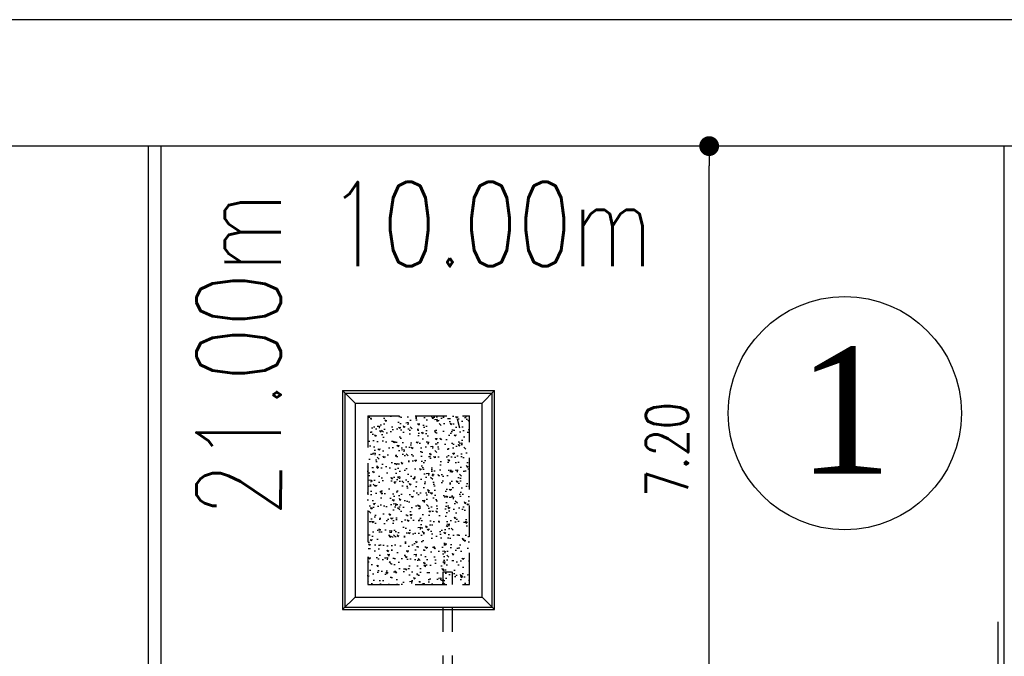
# Model space of a CAD drawing. Header units: millimetres. Extents: x 301 to 1479, y 491 to 1341.
# Tile 19 of 256: x 388 to 400, y 565 to 572. Entities that reach past the tile are written whole.
import ezdxf
from ezdxf.enums import TextEntityAlignment as Align

# ---------------------------------------------------------------- set-up
doc = ezdxf.new("R2010")
doc.units = ezdxf.units.MM
doc.header["$LTSCALE"] = 1.5
doc.header["$MEASUREMENT"] = 0
doc.linetypes.add('HIDDEN', pattern=[0.375, 0.25, -0.125])
doc.linetypes.add('PHANTOM2', pattern=[1.25, 0.625, -0.125, 0.125, -0.125, 0.125, -0.125])
for name, color, linetype in [('AP&SA', 254, 'HIDDEN'), ('Blk', 7, 'Continuous'), ('boundary', 3, 'Continuous'), ('Boundary Wall', 64, 'Continuous'), ('DIM', 6, 'Continuous'), ('Hatch Aggregate', 252, 'Continuous'), ('Kerb', 251, 'Continuous'), ('PVC Pipe 110', 69, 'Continuous'), ('ROAD', 8, 'Continuous'), ('TEXT', 7, 'Continuous'), ('TXTAREA', 10, 'Continuous')]:
    doc.layers.add(name, color=color, linetype=linetype)
doc.styles.add('RS1', font='romans.shx', dxfattribs={"width": 0.75, "height": 0.5})
doc.styles.add('RS2', font='romans.shx', dxfattribs={"width": 0.75, "height": 1})
doc.styles.add('times', font='times.ttf')
doc.dimstyles.new('Souillac5', dxfattribs={"dimscale": 0.5, "dimtxt": 0.5, "dimasz": 0.47, "dimexe": 0, "dimexo": 1, "dimgap": 0.5, "dimtad": 1, "dimzin": 0, "dimdsep": 46, "dimtxsty": 'RS1', "dimblk": 'DOT', "dimcen": 3, "dimse1": 1, "dimse2": 1, "dimclrd": 6, "dimclre": 6, "dimclrt": 7, "dimaunit": 1, "dimadec": 0, "dimazin": 0, "dimtfac": 1, "dimtofl": 0, "dimtmove": 1, "dimatfit": 3, "dimfxl": 1, "dimtolj": 1, "dimtzin": 0, "dimlwe": -1, "dimarcsym": 0})

# ---------------------------------------------------------------- blocks, each defined once
blk = doc.blocks.new('SSSU-D2')
at = {"layer": 'Hatch Aggregate'}
h = blk.add_hatch(dxfattribs=at)
h.set_pattern_fill('AR-CONC', color=256, scale=0.03, angle=90)
h.set_pattern_definition([(140, (33568.45174, -774197.05092), (0.018825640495, 0.21517805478), [0.0225, -0.2475]), (85, (33568.45174, -774197.05092), (-0.22565764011, -0.041625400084), [0.018, -0.198]), (190.45144446, (33568.45331, -774197.033), (-0.20683199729, 0.17355265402), [0.0191220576, -0.2103426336]), (136.1842, (33568.39174, -774197.05092), (0.04965578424, 0.3201723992), [0.03375, -0.37125]), (186.63563549, (33568.39588, -774197.02424), (-0.29223558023, 0.2803985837), [0.0286831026, -0.315514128]), (81.18416399, (33568.39174, -774197.05092), (-0.29223558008, 0.28039858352), [0.027, -0.2970000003]), (111, (33568.40674, -774197.02092), (0.1207856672, 0.179072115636), [0.0225, -0.2475]), (56, (33568.40674, -774197.02092), (-0.217545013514, 0.072994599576), [0.018, -0.198]), (161.45144474, (33568.4168, -774197.006), (-0.09675934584, 0.25206671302), [0.019122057, -0.2103426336]), (127.5, (33568.45174, -774197.05092), (-0.0998681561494, 0.003647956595), [0, -0.1956, 0, -0.201, 0, -0.19875]), (97.5, (33568.45174, -774197.05092), (-0.118323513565, 0.078920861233), [0, -0.1146, 0, -0.1911, 0, -0.07575]), (57.5, (33568.45174, -774197.11782), (0.00676646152, 0.160146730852), [0, -0.075, 0, -0.234, 0, -0.3105]), (47.5, (33568.45174, -774197.14782), (-0.0300314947, 0.174955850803), [0, -0.0975, 0, -0.1554, 0, -0.2205])])
h.paths.add_polyline_path([(-12.795, 2), (-14, 2), (-14, 4), (-12.795, 4)])
at = {"layer": 'AP&SA', "linetype": 'HIDDEN'}
for p, q in [((-14, 4), (-14, 2)), ((-14, 4), (-12.795, 4)), ((-12.795, 2), (-12.795, 4)), ((-14, 2), (-12.795, 2))]:
    blk.add_line(p, q, dxfattribs=at)
at = {"layer": 'Boundary Wall', "linetype": 'ByBlock'}
blk.add_line((-6.525, 1.555), (-6.525, 0), dxfattribs=at)
at = {"layer": 'Kerb'}
for p, q in [((-14.3, 4.3), (-14.3, 1.7)), ((-14.3, 4.3), (-12.495, 4.3)), ((-14.15, 4.15), (-14.3, 4.3)), ((-14.27, 4.27), (-14.27, 1.73)), ((-14.27, 4.27), (-12.525, 4.27)), ((-12.645, 4.15), (-12.495, 4.3)), ((-12.525, 1.73), (-12.525, 4.27)), ((-12.495, 1.7), (-12.495, 4.3)), ((-14.15, 4.15), (-14.15, 1.85)), ((-14.15, 4.15), (-12.645, 4.15)), ((-12.645, 1.85), (-12.645, 4.15)), ((-14.15, 1.85), (-14.3, 1.7)), ((-14.15, 1.85), (-12.645, 1.85)), ((-12.645, 1.85), (-12.495, 1.7)), ((-14.3, 1.7), (-12.495, 1.7)), ((-14.27, 1.73), (-12.525, 1.73))]:
    blk.add_line(p, q, dxfattribs=at)
at = {"layer": 'PVC Pipe 110', "linetype": 'PHANTOM2', "ltscale": 2}
blk.add_line((-12.94, 3.963), (-12.913, 3.857), dxfattribs=at)
at = {"layer": 'PVC Pipe 110', "linetype": 'PHANTOM2', "ltscale": 0.03}
blk.add_line((-13.105, 2.15), (-12.995, 2.15), dxfattribs=at)
at = {"layer": 'PVC Pipe 110', "linetype": 'PHANTOM2', "ltscale": 1.5}
for p, q in [((-13.105, -0.25), (-13.105, 2.15)), ((-12.995, -0.25), (-12.995, 2.15))]:
    blk.add_line(p, q, dxfattribs=at)
blk = doc.blocks.new('_DOT')
at = {"color": 0, "linetype": 'ByBlock'}
blk.add_line((-0.5, 0), (-1, 0), dxfattribs=at)
at = {"color": 0, "linetype": 'ByBlock', "const_width": 0.5}
blk.add_lwpolyline([(-0.25, 0, 1), (0.25, 0, 1)], format="xyb", close=True, dxfattribs=at)
blk = doc.blocks.new('*D21')
at = {"layer": 'DEFPOINTS', "color": 0, "transparency": 16777216}
for p in [(396.387, 570.769), (396.387, 570.769), (396.387, 563.569)]:
    blk.add_point(p, dxfattribs=at)
at = {"layer": 'DIM', "color": 6, "lineweight": -2, "transparency": 16777216}
blk.add_line((396.387, 563.804), (396.387, 570.534), dxfattribs=at)
at = {"layer": 'DIM', "color": 6, "lineweight": -2, "transparency": 16777216, "xscale": 0.235, "yscale": 0.235, "zscale": 0.235}
for p, rotation in [((396.387, 570.769), 90), ((396.387, 563.569), 270)]:
    blk.add_blockref('_DOT', p, dxfattribs=dict(at, rotation=rotation))
at = {"layer": 'DIM', "color": 7, "transparency": 16777216, "insert": (395.887, 567.169), "char_height": 0.5, "attachment_point": 5, "rotation": 90, "style": 'RS1'}
blk.add_mtext('\\A1;7.20', dxfattribs=at)

msp = doc.modelspace()

# ---------------------------------------------------------------- linework, layer by layer
at = {"layer": 'boundary'}
msp.add_line((399.8876, 528.769), (399.8876, 570.769), dxfattribs=at)
at = {"layer": 'Boundary Wall'}
for p, q in [((389.7376, 549.919), (389.7376, 570.769)), ((389.8876, 549.769), (389.8876, 570.769))]:
    msp.add_line(p, q, dxfattribs=at)
at = {"layer": 'ROAD'}
for p, q in [((489.8337, 572.269), (335.5118, 572.269)), ((489.8337, 570.769), (335.0411, 570.769))]:
    msp.add_line(p, q, dxfattribs=at)
at = {"layer": 'TXTAREA'}
msp.add_circle((397.9959, 567.6004), 1.3831, dxfattribs=at)

# ---------------------------------------------------------------- block references
at = {"layer": 'Blk'}
msp.add_blockref('SSSU-D2', (406.3376, 563.569), dxfattribs=at)

# ---------------------------------------------------------------- texts
at = {"layer": 'TEXT', "style": 'RS2', "width": 0.75}
for s, rotation, p in [('10.00m', 0.01044, (391.8658, 569.3442)), ('21.00m', 89.94887, (391.3043, 566.3721))]:
    msp.add_text(s, height=1, rotation=rotation, dxfattribs=at).set_placement(p)
at = {"layer": 'TXTAREA', "style": 'times'}
msp.add_text('1', height=1.5, dxfattribs=at).set_placement((397.9959, 567.6339), align=Align.MIDDLE_CENTER)

# ---------------------------------------------------------------- dimensions: what is measured, and where the dimension line sits
at = {"layer": 'DIM'}
dim = msp.add_linear_dim(base=(396.3868, 570.769), p1=(396.3868, 563.569), p2=(396.3868, 570.769), angle=90, dimstyle='Souillac5', dxfattribs=at)
dim.commit()
dim.dimension.update_dxf_attribs({"geometry": '*D21', "text_midpoint": (395.8868, 567.169)})

doc.saveas('drawing.dxf')
